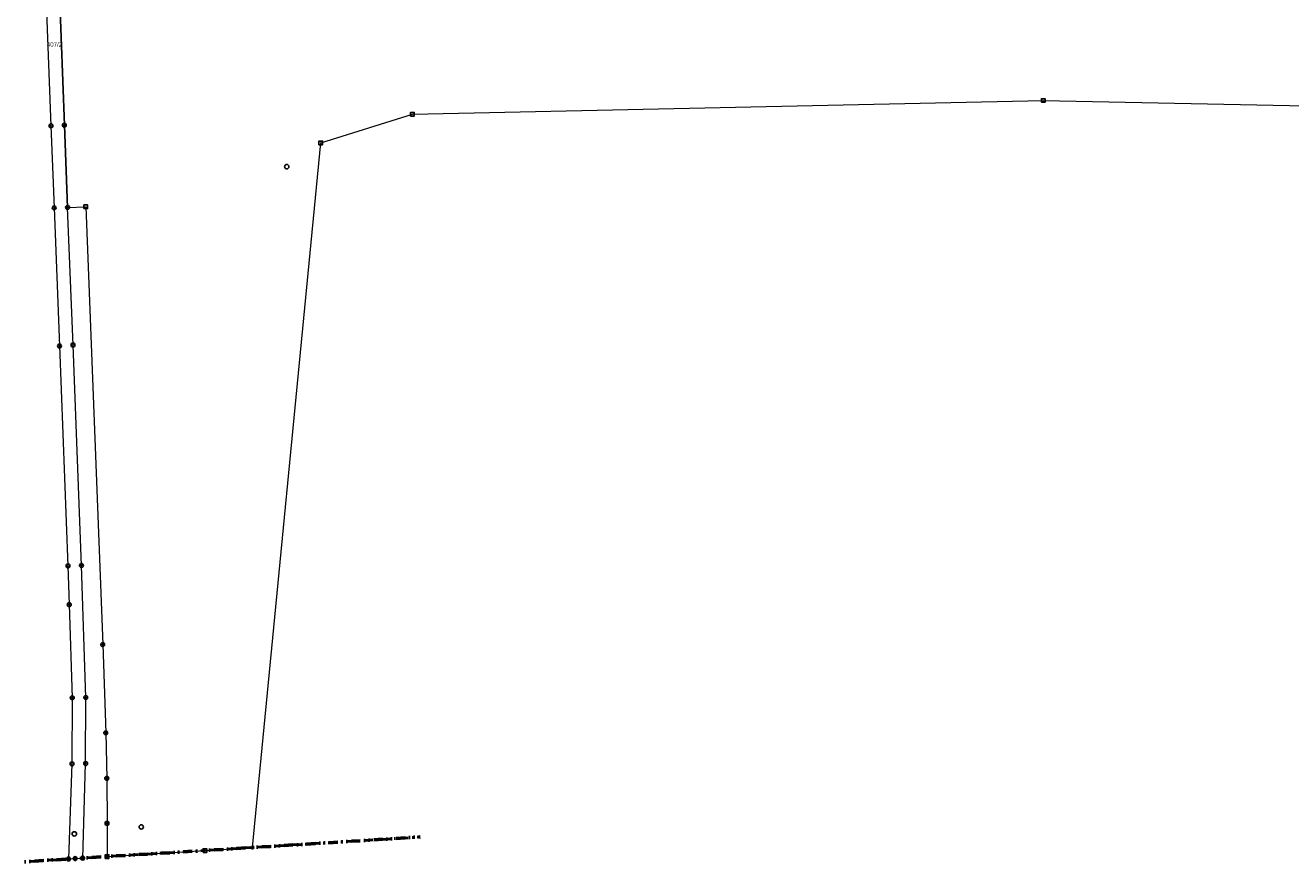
# Model space of a CAD drawing. Header units: millimetres. Extents: x 692199 to 693496, y 5343266 to 5344956.
# Tile 1 of 11: x 692224 to 692799, y 5343266 to 5343645. Entities that reach past the tile are written whole.
import ezdxf
from ezdxf.enums import TextEntityAlignment as Align

# ---------------------------------------------------------------- set-up
doc = ezdxf.new("R2010")
doc.units = ezdxf.units.MM
for name, pattern in [('grenzeGemeinde', [8, 0, -2, 4, -2]), ('grenzeLandkreis', [10, 0, -2, 0, -2, 4, -2]), ('katasterBezirk', [10, 0, -2, 0, -2, 4, -2])]:
    doc.linetypes.add(name, pattern=pattern)
for name, color, linetype, lineweight in [('flurstueck', 72, 'Continuous', 0), ('grenzeGemeinde', 6, 'grenzeGemeinde', 50), ('grenzeLandkreis', 6, 'grenzeLandkreis', 60), ('katasterBezirk', 6, 'katasterBezirk', 30)]:
    doc.layers.add(name, color=color, linetype=linetype, lineweight=lineweight)
for name, color, linetype in [('flurstuecksnummer', 250, 'Continuous'), ('grenzpunkt_genau', 4, 'Continuous'), ('katasterfestpunkt', 140, 'Continuous')]:
    doc.layers.add(name, color=color, linetype=linetype)
doc.styles.add('flurstuecksnummer', font='arial.ttf')

# ---------------------------------------------------------------- blocks, each defined once
blk = doc.blocks.new('ABM_1110')
blk.add_lwpolyline([(-0.83, -0.83), (0.83, -0.83), (0.83, 0.83), (-0.83, 0.83), (-0.83, -0.83)])
blk = doc.blocks.new('ABM_1000')
for radius in [0.882, 0.206]:
    blk.add_circle((0, 0), radius)
blk = doc.blocks.new('ABM_1200')
for p, q in [((-0.61, 0), (-0.3, 0)), ((0, 0.61), (0, 0.3)), ((0.61, 0), (0.3, 0)), ((0, -0.61), (0, -0.3))]:
    blk.add_line(p, q)
blk.add_circle((0, 0), 0.61)
blk = doc.blocks.new('Aufnahmepunkt')
blk.add_circle((0, 0), 1)

msp = doc.modelspace()

# ---------------------------------------------------------------- linework, layer by layer
at = {"layer": 'flurstueck'}
for points in [[(692236.74, 5343731.63), (692237.97, 5343700.07), (692241.72, 5343600.07), (692243.19, 5343562.76), (692251.45, 5343563.07), (692259.15, 5343364.26), (692260.51, 5343324.21), (692260.98, 5343303.53), (692261.1, 5343283.09), (692261.13, 5343268.01), (692305.58, 5343270.75), (692327.21, 5343272.12), (692358.22, 5343592.06), (692399.82, 5343605.09), (692686.43, 5343611.3), (692813.23, 5343608.78)], [(692231.83, 5343699.68), (692235.65, 5343599.85), (692237.1, 5343562.52), (692239.53, 5343499.85), (692243.37, 5343399.99), (692243.93, 5343382.4), (692245.3, 5343340.12), (692245.18, 5343310.08), (692243.6, 5343266.92), (692246.62, 5343267.11), (692250.05, 5343267.32), (692251.4, 5343310.22), (692251.44, 5343340.22), (692249.46, 5343400.19), (692245.65, 5343500.28), (692243.19, 5343562.76), (692241.72, 5343600.07), (692237.97, 5343700.07)]]:
    msp.add_lwpolyline(points, dxfattribs=at)
at = {"layer": 'grenzeGemeinde'}
for points in [[(692327.21, 5343272.12), (692403.31, 5343276.92)], [(692261.13, 5343268.01), (692305.58, 5343270.75)], [(692305.58, 5343270.75), (692327.21, 5343272.12)], [(692223.98, 5343265.69), (692243.6, 5343266.92)], [(692243.6, 5343266.92), (692246.62, 5343267.11)], [(692246.62, 5343267.11), (692250.05, 5343267.32)], [(692250.05, 5343267.32), (692261.13, 5343268.01)]]:
    msp.add_lwpolyline(points, dxfattribs=at)
at = {"layer": 'grenzeLandkreis'}
for points in [[(692327.21, 5343272.12), (692403.31, 5343276.92)], [(692261.13, 5343268.01), (692305.58, 5343270.75)], [(692305.58, 5343270.75), (692327.21, 5343272.12)], [(692223.98, 5343265.69), (692243.6, 5343266.92)], [(692243.6, 5343266.92), (692246.62, 5343267.11)], [(692246.62, 5343267.11), (692250.05, 5343267.32)], [(692250.05, 5343267.32), (692261.13, 5343268.01)]]:
    msp.add_lwpolyline(points, dxfattribs=at)
at = {"layer": 'katasterBezirk'}
for points in [[(692327.21, 5343272.12), (692403.31, 5343276.92)], [(692261.13, 5343268.01), (692305.58, 5343270.75)], [(692305.58, 5343270.75), (692327.21, 5343272.12)], [(692223.98, 5343265.69), (692243.6, 5343266.92)], [(692243.6, 5343266.92), (692246.62, 5343267.11)], [(692246.62, 5343267.11), (692250.05, 5343267.32)], [(692250.05, 5343267.32), (692261.13, 5343268.01)]]:
    msp.add_lwpolyline(points, dxfattribs=at)

# ---------------------------------------------------------------- block references
at = {"layer": 'grenzpunkt_genau'}
for name, p in [('ABM_1110', (692686.43, 5343611.3)), ('ABM_1110', (692399.82, 5343605.09)), ('ABM_1000', (692235.65, 5343599.85)), ('ABM_1000', (692241.72, 5343600.07)), ('ABM_1110', (692358.22, 5343592.06)), ('ABM_1000', (692237.1, 5343562.52)), ('ABM_1000', (692243.19, 5343562.76)), ('ABM_1110', (692251.45, 5343563.07)), ('ABM_1000', (692239.53, 5343499.85)), ('ABM_1000', (692245.65, 5343500.28)), ('ABM_1000', (692243.37, 5343399.99)), ('ABM_1000', (692249.46, 5343400.19)), ('ABM_1000', (692243.93, 5343382.4)), ('ABM_1000', (692259.15, 5343364.26)), ('ABM_1000', (692245.3, 5343340.12)), ('ABM_1000', (692251.44, 5343340.22)), ('ABM_1000', (692260.51, 5343324.21)), ('ABM_1000', (692245.18, 5343310.08)), ('ABM_1000', (692251.4, 5343310.22)), ('ABM_1000', (692260.98, 5343303.53)), ('ABM_1000', (692261.1, 5343283.09)), ('ABM_1110', (692305.58, 5343270.75)), ('ABM_1200', (692327.21, 5343272.12)), ('ABM_1000', (692243.6, 5343266.92)), ('ABM_1000', (692246.62, 5343267.11)), ('ABM_1000', (692250.05, 5343267.32)), ('ABM_1110', (692261.13, 5343268.01))]:
    msp.add_blockref(name, p, dxfattribs=at)
at = {"layer": 'katasterfestpunkt'}
for p in [(692342.75, 5343581.25), (692276.64, 5343281.47), (692246.24, 5343278.31)]:
    msp.add_blockref('Aufnahmepunkt', p, dxfattribs=at)

# ---------------------------------------------------------------- texts
at = {"layer": 'flurstuecksnummer', "style": 'flurstuecksnummer'}
msp.add_text('407/2', height=2, dxfattribs=at).set_placement((692237.25, 5343636.76), align=Align.MIDDLE_CENTER)

doc.saveas('drawing.dxf')
